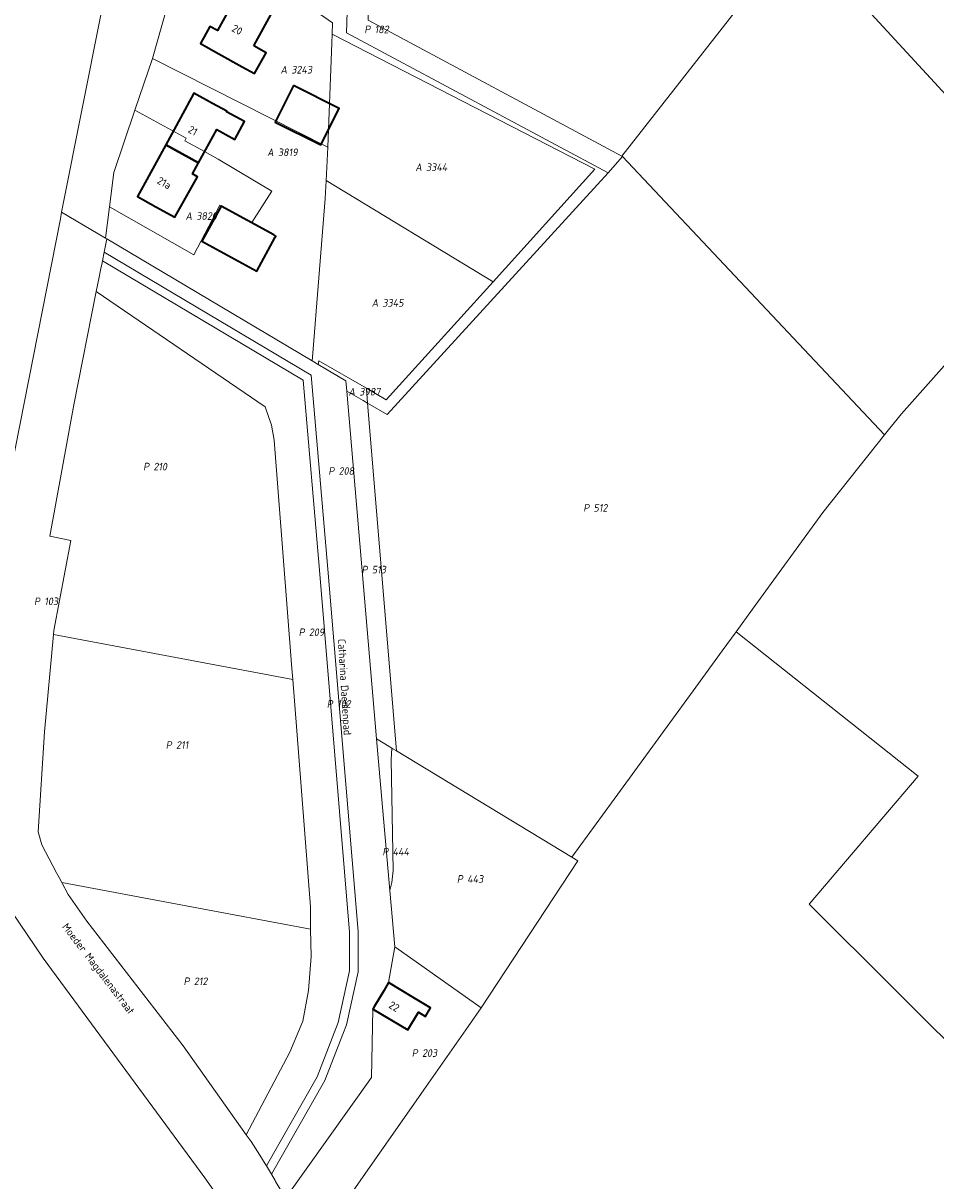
# Model space of a CAD drawing. Extents: x 184444 to 186844, y 346155 to 349219.
# Tile 9 of 49: x 185086 to 185301, y 347077 to 347349. Entities that reach past the tile are written whole.
import ezdxf
from ezdxf.enums import TextEntityAlignment as Align
from ezdxf.lldxf.tags import DXFTag

# ---------------------------------------------------------------- set-up
doc = ezdxf.new("R2010")
doc.units = 0
for name, color, linetype, lineweight in [('B-WE-KG-GRENS_PERCEEL-G', 150, 'KG-PERCEEL', 18), ('B-WE-KG-GRENS_PERCEEL-GV', 150, 'Continuous', 18), ('B-WE-KG-GRENS_PERCEEL-S', 150, 'Continuous', 25), ('B-WE-OG-BEBOUWING-G', 7, 'Continuous', 35), ('B-WE-OG-BEBOUWING_HUISNUMMER-T18', 1, 'Continuous', 18), ('B-WE-OG-BEBOUWING_STRAATNAAM-T18', 1, 'Continuous', 18)]:
    doc.layers.add(name, color=color, linetype=linetype, lineweight=lineweight)
doc.styles.add('NLCS-ISO', font='NLCS-ISO.ttf')
doc.styles.add('NLCS-ISO-M1000-T18', font='NLCS-ISO.ttf', dxfattribs={"height": 1.8})
doc.styles.get("Standard").update_dxf_attribs({"font": 'NLCS-ISO.ttf'})
tags = doc.linetypes.add('KG-PERCEEL', pattern='A,5.5,-2,["P",Standard,S=1.8,R=0,X=-0.5,Y=-0.9],-2,5.5,-2,[5,NLCS.SHX,S=0.75,R=0,X=0,Y=0],-2', length=19).pattern_tags.tags
tags[6] = DXFTag(74, 10)

# ---------------------------------------------------------------- blocks, each defined once
blk = doc.blocks.new('SKG-PERCEELNUMMER-SO')
at = {"style": 'NLCS-ISO', "oblique": 10, "flags": 1}
for tag, p in [('GEMEENTECODE', (0, 2.55)), ('PERCEELGROOTTE', (0, -2.45))]:
    blk.add_attdef(tag, text='', height=1.8, dxfattribs=at).set_placement(p, align=Align.MIDDLE_CENTER)
at = {"style": 'NLCS-ISO', "oblique": 10}
blk.add_attdef('SECTIE', text='', height=1.8, dxfattribs=at).set_placement((-0.5, 0), align=Align.MIDDLE_RIGHT)
blk.add_attdef('PERCEELNUMMER', text='', height=1.8, dxfattribs=at).set_placement((0.5, 0), align=Align.MIDDLE_LEFT)

msp = doc.modelspace()

# ---------------------------------------------------------------- linework, layer by layer
at = {"layer": 'B-WE-KG-GRENS_PERCEEL-G', "flags": 128}
for points in [[(185202.132, 347450.288), (185273.3, 347376.964), (185227.139, 347318.092)], [(185171.849, 347416.909), (185165.978, 347410.042), (185163.763, 347391.809), (185162.373, 347347.097), (185223.892, 347314.159)], [(185171.849, 347416.909), (185168.754, 347391.428), (185167.467, 347350.041), (185227.139, 347318.092)], [(185332.295, 347301.205), (185271.014, 347367.732), (185296.668, 347396.892)], [(185116.632, 347341.052), (185125.618, 347372.726)], [(185095.518, 347306.093), (185104.56, 347351.74)], [(185159.056, 347349.438), (185158.955, 347346.739)], [(185158.955, 347346.739), (185158.875, 347344.735), (185157.906, 347320.185)], [(185196.835, 347288.528), (185220.795, 347314.978), (185158.955, 347346.739)], [(185112.506, 347328.884), (185116.632, 347341.052)], [(185116.632, 347341.052), (185157.906, 347320.185)], [(185106.516, 347306.124), (185107.541, 347314.244), (185112.506, 347328.884)], [(185112.506, 347328.884), (185124.583, 347322.322), (185124.248, 347321.708), (185128.898, 347319.162), (185132.138, 347317.385), (185144.741, 347309.865), (185140.024, 347302.472), (185132.505, 347306.529), (185126.432, 347294.898), (185106.516, 347306.124)], [(185157.906, 347320.185), (185157.517, 347312.364)], [(185223.892, 347314.159), (185227.277, 347318.018)], [(185227.139, 347318.092), (185227.277, 347318.018)], [(185227.277, 347318.018), (185288.989, 347252.482)], [(185157.517, 347312.364), (185157.294, 347308.115), (185154.361, 347270.772)], [(185157.517, 347312.364), (185196.835, 347288.528)], [(185167.305, 347259.934), (185171.875, 347257.275), (185223.892, 347314.159)], [(185094.977, 347303.364), (185095.289, 347304.937)], [(185095.518, 347306.093), (185095.289, 347304.937)], [(185095.289, 347304.937), (185105.594, 347298.814)], [(185105.594, 347298.814), (185106.516, 347306.124)], [(185079.99, 347227.71), (185094.977, 347303.364)], [(185105.594, 347298.814), (185105.937, 347298.611)], [(185105.937, 347298.611), (185105.304, 347295.496)], [(185105.937, 347298.611), (185154.29, 347269.887)], [(185104.882, 347293.421), (185104.821, 347293.118), (185104.798, 347293.002), (185104.529, 347291.653), (185104.377, 347290.893), (185104.113, 347289.575), (185103.445, 347286.223)], [(185105.304, 347295.496), (185104.882, 347293.421)], [(185104.882, 347293.421), (185152.123, 347265.358), (185155.945, 347220.702), (185163.053, 347135.515), (185163.052, 347126.401), (185160.383, 347114.258), (185155.46, 347101.453), (185143.466, 347080.529)], [(185144.648, 347078.569), (185157.272, 347100.593), (185161.471, 347111.516), (185162.302, 347113.679), (185165.052, 347126.186), (185165.046, 347135.681), (185157.938, 347220.868), (185154.029, 347266.552), (185105.304, 347295.496)], [(185167.012, 347263.461), (185171.655, 347260.779), (185196.835, 347288.528)], [(185103.445, 347286.223), (185098.133, 347259.599)], [(185103.445, 347286.223), (185143.202, 347259.104), (185144.72, 347254.787), (185145.312, 347251.232), (185149.48, 347197.512), (185149.68, 347194.929)], [(185290.233, 347254.046), (185292.96, 347257.474), (185319.313, 347287.081)], [(185154.361, 347270.772), (185154.29, 347269.887)], [(185154.29, 347269.887), (185155.679, 347269.062)], [(185155.801, 347269.939), (185155.679, 347269.062)], [(185155.679, 347269.062), (185162.174, 347265.204), (185162.38, 347262.799)], [(185155.801, 347269.939), (185167.012, 347263.461)], [(185167.012, 347263.461), (185167.305, 347259.934)], [(185162.38, 347262.799), (185166.236, 347260.556)], [(185162.38, 347262.799), (185169.38, 347180.98)], [(185166.236, 347260.556), (185167.305, 347259.934)], [(185098.133, 347259.599), (185092.484, 347228.669), (185097.455, 347227.685)], [(185174.089, 347178.133), (185167.305, 347259.934)], [(185257.9, 347211.484), (185274.456, 347234.211), (185288.989, 347252.482)], [(185288.989, 347252.482), (185290.233, 347254.046)], [(185097.455, 347227.685), (185093.457, 347206.501)], [(185254.043, 347206.189), (185257.9, 347211.484)], [(185093.457, 347206.501), (185093.371, 347205.564)], [(185250.763, 347201.687), (185254.043, 347206.189)], [(185411.395, 347038.593), (185393.086, 347020.777), (185271.278, 347142.104), (185296.931, 347172.188), (185254.043, 347206.189)], [(185093.371, 347205.564), (185091.26, 347182.659), (185089.793, 347159.137)], [(185093.371, 347205.564), (185149.68, 347194.929)], [(185244.53, 347193.13), (185250.763, 347201.687)], [(185149.68, 347194.929), (185151.083, 347176.857), (185153.829, 347141.464), (185153.873, 347138.164), (185153.886, 347137.184), (185153.899, 347136.204)], [(185226.809, 347168.805), (185244.53, 347193.13)], [(185169.38, 347180.98), (185172.53, 347145.262)], [(185169.38, 347180.98), (185171.33, 347179.801)], [(185171.33, 347179.801), (185172.969, 347178.81)], [(185172.53, 347145.262), (185173.006, 347147.17), (185173.34, 347150.023), (185172.823, 347176.141), (185172.969, 347178.81)], [(185172.969, 347178.81), (185173.219, 347178.659)], [(185173.219, 347178.659), (185174.089, 347178.133)], [(185174.089, 347178.133), (185215.401, 347153.145)], [(185215.401, 347153.145), (185226.809, 347168.805)], [(185089.793, 347159.137), (185090.647, 347156.034), (185094.112, 347149.451), (185094.706, 347148.321), (185095.301, 347147.191)], [(185194.059, 347117.706), (185216.773, 347152.277), (185215.401, 347153.145)], [(185095.301, 347147.191), (185096.8, 347144.344), (185101.25, 347138.087), (185123.866, 347108.727), (185138.745, 347087.8)], [(185095.301, 347147.191), (185153.899, 347136.204)], [(185172.53, 347145.262), (185173.696, 347132.039)], [(185083.549, 347140.3), (185090.969, 347129.39), (185128.95, 347077.67), (185133.46, 347071.319), (185140.08, 347060.41), (185143.479, 347054.199)], [(185153.899, 347136.204), (185153.986, 347129.738), (185153.366, 347121.792), (185152.025, 347114.589), (185148.989, 347107.3), (185138.745, 347087.8)], [(185147.961, 347072.886), (185168.212, 347101.268), (185168.537, 347117.408), (185172.239, 347123.619), (185173.696, 347132.039)], [(185173.696, 347132.039), (185177.37, 347129.453)], [(185177.37, 347129.453), (185194.059, 347117.706)], [(185194.059, 347117.706), (185190.979, 347113.303)], [(185190.979, 347113.303), (185180.549, 347098.391)], [(185180.549, 347098.391), (185164.474, 347075.408)], [(185138.745, 347087.8), (185139.863, 347086.227), (185141.906, 347082.998), (185143.159, 347081.016), (185143.466, 347080.529)], [(185143.466, 347080.529), (185143.744, 347080.092), (185144.648, 347078.569)], [(185144.648, 347078.569), (185145.528, 347077.087), (185145.656, 347076.872), (185147.137, 347074.378), (185147.961, 347072.886)]]:
    msp.add_lwpolyline(points, dxfattribs=at)
at = {"layer": 'B-WE-KG-GRENS_PERCEEL-GV', "flags": 128}
for points in [[(185223.38, 347476.457), (185218.696, 347470.045), (185216.668, 347467.538), (185212.319, 347462.161), (185211.414, 347461.042), (185204.047, 347452.427), (185202.132, 347450.288), (185273.3, 347376.964), (185227.139, 347318.092), (185227.277, 347318.018), (185288.989, 347252.482), (185290.233, 347254.046), (185292.96, 347257.474), (185319.313, 347287.081), (185322.817, 347291.018), (185323.181, 347291.41), (185332.295, 347301.205), (185271.014, 347367.732), (185296.668, 347396.892)], [(185126.147, 347416.907), (185112.613, 347419.511), (185112.41, 347419.55), (184849.32, 347459.63), (184823.4, 347282.02), (184823.25, 347276.82), (184824.94, 347271.71), (184829.38, 347268.13), (184834.32, 347266.16), (184845.04, 347262.03), (185079.99, 347227.71), (185094.977, 347303.364), (185095.289, 347304.937), (185095.518, 347306.093), (185104.56, 347351.74)], [(185227.139, 347318.092), (185273.3, 347376.964), (185202.132, 347450.288), (185198.516, 347446.247), (185189.073, 347436.301), (185181.036, 347427.654), (185171.849, 347416.909), (185168.754, 347391.428), (185167.467, 347350.041)], [(185296.668, 347396.892), (185271.014, 347367.732), (185332.295, 347301.205), (185334.035, 347303.075), (185348.323, 347314.497), (185399.528, 347355.433), (185405.01, 347359.815), (185369.358, 347398.512), (185362.785, 347393.257), (185329.401, 347429.499)], [(185171.849, 347416.909), (185165.978, 347410.042), (185163.763, 347391.809), (185162.373, 347347.097), (185223.892, 347314.159), (185227.277, 347318.018), (185227.139, 347318.092), (185167.467, 347350.041), (185168.754, 347391.428)], [(185158.955, 347346.739), (185159.056, 347349.438), (185125.618, 347372.726), (185116.632, 347341.052), (185157.906, 347320.185), (185158.875, 347344.735)], [(185157.906, 347320.185), (185157.517, 347312.364), (185196.835, 347288.528), (185220.795, 347314.978), (185158.955, 347346.739), (185158.875, 347344.735)], [(185154.29, 347269.887), (185154.361, 347270.772), (185157.294, 347308.115), (185157.517, 347312.364), (185157.906, 347320.185), (185116.632, 347341.052), (185112.506, 347328.884), (185124.583, 347322.322), (185124.248, 347321.708), (185128.898, 347319.162), (185132.138, 347317.385), (185144.741, 347309.865), (185140.024, 347302.472), (185132.505, 347306.529), (185126.432, 347294.898), (185106.516, 347306.124), (185105.594, 347298.814), (185105.937, 347298.611)], [(185106.516, 347306.124), (185126.432, 347294.898), (185132.505, 347306.529), (185140.024, 347302.472), (185144.741, 347309.865), (185132.138, 347317.385), (185128.898, 347319.162), (185124.248, 347321.708), (185124.583, 347322.322), (185112.506, 347328.884), (185107.541, 347314.244)], [(185215.401, 347153.145), (185226.809, 347168.805), (185244.53, 347193.13), (185250.763, 347201.687), (185254.043, 347206.189), (185257.9, 347211.484), (185274.456, 347234.211), (185288.989, 347252.482), (185227.277, 347318.018), (185223.892, 347314.159), (185171.875, 347257.275), (185167.305, 347259.934), (185174.089, 347178.133)], [(185155.679, 347269.062), (185155.801, 347269.939), (185167.012, 347263.461), (185171.655, 347260.779), (185196.835, 347288.528), (185157.517, 347312.364), (185157.294, 347308.115), (185154.361, 347270.772), (185154.29, 347269.887)], [(185173.696, 347132.039), (185172.53, 347145.262), (185169.38, 347180.98), (185162.38, 347262.799), (185162.174, 347265.204), (185155.679, 347269.062), (185154.29, 347269.887), (185105.937, 347298.611), (185105.304, 347295.496), (185154.029, 347266.552), (185157.938, 347220.868), (185165.046, 347135.681), (185165.052, 347126.186), (185162.302, 347113.679), (185161.471, 347111.516), (185157.272, 347100.593), (185144.648, 347078.569), (185145.528, 347077.087), (185145.656, 347076.872), (185147.137, 347074.378), (185147.961, 347072.886), (185168.212, 347101.268), (185168.537, 347117.408), (185172.239, 347123.619)], [(185143.466, 347080.529), (185155.46, 347101.453), (185160.383, 347114.258), (185163.052, 347126.401), (185163.053, 347135.515), (185155.945, 347220.702), (185152.123, 347265.358), (185104.882, 347293.421), (185104.821, 347293.118), (185104.798, 347293.002), (185104.529, 347291.653), (185104.377, 347290.893), (185104.113, 347289.575), (185103.445, 347286.223), (185143.202, 347259.104), (185144.72, 347254.787), (185145.312, 347251.232), (185149.48, 347197.512), (185149.68, 347194.929), (185151.083, 347176.857), (185153.829, 347141.464), (185153.873, 347138.164), (185153.886, 347137.184), (185153.899, 347136.204), (185153.986, 347129.738), (185153.366, 347121.792), (185152.025, 347114.589), (185148.989, 347107.3), (185138.745, 347087.8), (185139.863, 347086.227), (185141.906, 347082.998), (185143.159, 347081.016)], [(185144.648, 347078.569), (185157.272, 347100.593), (185161.471, 347111.516), (185162.302, 347113.679), (185165.052, 347126.186), (185165.046, 347135.681), (185157.938, 347220.868), (185154.029, 347266.552), (185105.304, 347295.496), (185104.882, 347293.421), (185152.123, 347265.358), (185155.945, 347220.702), (185163.053, 347135.515), (185163.052, 347126.401), (185160.383, 347114.258), (185155.46, 347101.453), (185143.466, 347080.529), (185143.744, 347080.092)], [(185098.133, 347259.599), (185092.484, 347228.669), (185097.455, 347227.685), (185093.457, 347206.501), (185093.371, 347205.564), (185149.68, 347194.929), (185149.48, 347197.512), (185145.312, 347251.232), (185144.72, 347254.787), (185143.202, 347259.104), (185103.445, 347286.223)], [(185155.801, 347269.939), (185155.679, 347269.062), (185162.174, 347265.204), (185162.38, 347262.799), (185166.236, 347260.556), (185167.305, 347259.934), (185167.012, 347263.461)], [(185166.236, 347260.556), (185162.38, 347262.799), (185169.38, 347180.98), (185171.33, 347179.801), (185172.969, 347178.81), (185173.219, 347178.659), (185174.089, 347178.133), (185167.305, 347259.934)], [(185093.371, 347205.564), (185091.26, 347182.659), (185089.793, 347159.137), (185090.647, 347156.034), (185094.112, 347149.451), (185094.706, 347148.321), (185095.301, 347147.191), (185153.899, 347136.204), (185153.886, 347137.184), (185153.873, 347138.164), (185153.829, 347141.464), (185151.083, 347176.857), (185149.68, 347194.929)], [(185172.53, 347145.262), (185173.006, 347147.17), (185173.34, 347150.023), (185172.823, 347176.141), (185172.969, 347178.81), (185171.33, 347179.801), (185169.38, 347180.98)], [(185173.006, 347147.17), (185172.53, 347145.262), (185173.696, 347132.039), (185177.37, 347129.453), (185194.059, 347117.706), (185216.773, 347152.277), (185215.401, 347153.145), (185174.089, 347178.133), (185173.219, 347178.659), (185172.969, 347178.81), (185172.823, 347176.141), (185173.34, 347150.023)], [(185095.301, 347147.191), (185096.8, 347144.344), (185101.25, 347138.087), (185123.866, 347108.727), (185138.745, 347087.8), (185148.989, 347107.3), (185152.025, 347114.589), (185153.366, 347121.792), (185153.986, 347129.738), (185153.899, 347136.204)], [(185147.961, 347072.886), (185154.469, 347061.102), (185156.12, 347063.463), (185164.474, 347075.408), (185180.549, 347098.391), (185190.979, 347113.303), (185194.059, 347117.706), (185177.37, 347129.453), (185173.696, 347132.039), (185172.239, 347123.619), (185168.537, 347117.408), (185168.212, 347101.268)]]:
    msp.add_lwpolyline(points, close=True, dxfattribs=at)
for points in [[(185159.056, 347349.438), (185158.955, 347346.739), (185220.795, 347314.978), (185196.835, 347288.528), (185171.655, 347260.779), (185167.012, 347263.461), (185167.305, 347259.934), (185171.875, 347257.275), (185223.892, 347314.159), (185162.373, 347347.097), (185163.763, 347391.809)], [(185104.56, 347351.74), (185095.518, 347306.093), (185095.289, 347304.937), (185105.594, 347298.814), (185106.516, 347306.124), (185107.541, 347314.244), (185112.506, 347328.884), (185116.632, 347341.052), (185125.618, 347372.726)], [(185145.656, 347076.872), (185145.528, 347077.087), (185144.648, 347078.569), (185143.744, 347080.092), (185143.466, 347080.529), (185143.159, 347081.016), (185141.906, 347082.998), (185139.863, 347086.227), (185138.745, 347087.8), (185123.866, 347108.727), (185101.25, 347138.087), (185096.8, 347144.344), (185095.301, 347147.191), (185094.706, 347148.321), (185094.112, 347149.451), (185090.647, 347156.034), (185089.793, 347159.137), (185091.26, 347182.659), (185093.371, 347205.564), (185093.457, 347206.501), (185097.455, 347227.685), (185092.484, 347228.669), (185098.133, 347259.599), (185103.445, 347286.223), (185104.113, 347289.575), (185104.377, 347290.893), (185104.529, 347291.653), (185104.798, 347293.002), (185104.821, 347293.118), (185104.882, 347293.421), (185105.304, 347295.496), (185105.937, 347298.611), (185105.594, 347298.814), (185095.289, 347304.937), (185094.977, 347303.364), (185079.99, 347227.71)], [(185319.313, 347287.081), (185292.96, 347257.474), (185290.233, 347254.046), (185288.989, 347252.482), (185274.456, 347234.211), (185257.9, 347211.484), (185254.043, 347206.189), (185296.931, 347172.188), (185271.278, 347142.104), (185393.086, 347020.777)], [(185133.46, 347071.319), (185128.95, 347077.67), (185090.969, 347129.39), (185083.549, 347140.3), (185082.169, 347142.15), (185079.359, 347147.569), (185078.109, 347151.75), (185074.929, 347166.369), (185074.099, 347171.13), (185073.44, 347179.29), (185073.34, 347185.959), (185073.46, 347193.229), (185074.03, 347199.64), (185075.25, 347206.479), (185076.367, 347212.089), (184645.089, 347274.65)], [(185393.086, 347020.777), (185271.278, 347142.104), (185296.931, 347172.188), (185254.043, 347206.189), (185250.763, 347201.687), (185244.53, 347193.13), (185226.809, 347168.805), (185215.401, 347153.145), (185216.773, 347152.277), (185194.059, 347117.706), (185190.979, 347113.303), (185180.549, 347098.391), (185164.474, 347075.408)], [(185083.549, 347140.3), (185090.969, 347129.39), (185128.95, 347077.67), (185133.46, 347071.319)]]:
    msp.add_lwpolyline(points, dxfattribs=at)
at = {"layer": 'B-WE-OG-BEBOUWING-G', "flags": 128}
for points in [[(185140.487, 347344.052), (185144.584, 347351.47), (185140.857, 347353.524), (185136.505, 347355.922), (185131.942, 347347.641), (185130.186, 347348.619), (185127.941, 347344.587), (185132.309, 347342.155), (185137.762, 347339.119), (185140.656, 347337.508), (185143.459, 347342.41)], [(185149.848, 347334.705), (185145.537, 347326.105), (185156.289, 347320.717), (185160.599, 347329.317)], [(185119.771, 347320.714), (185127.486, 347316.483), (185131.783, 347324.318), (185136.041, 347321.962), (185138.347, 347326.225), (185134.097, 347328.538), (185134.149, 347328.633), (185130.777, 347330.482), (185126.434, 347332.864), (185123.263, 347327.082)], [(185119.771, 347320.714), (185113.108, 347308.565), (185117.492, 347306.161), (185121.917, 347303.735), (185127.234, 347313.237), (185126.059, 347313.881), (185127.486, 347316.483)], [(185145.201, 347299.537), (185132.801, 347306.325), (185128.298, 347298.098), (185141.199, 347291.036), (185145.572, 347299.025), (185145.702, 347299.263)], [(185172.239, 347123.619), (185171.097, 347121.703), (185168.944, 347118.092), (185168.943, 347118.09), (185168.537, 347117.408), (185168.706, 347117.308), (185176.77, 347112.502), (185179.247, 347116.66), (185180.897, 347115.677), (185182.12, 347117.73), (185177.825, 347120.29)]]:
    msp.add_lwpolyline(points, close=True, dxfattribs=at)

# ---------------------------------------------------------------- block references
at = {"layer": 'B-WE-KG-GRENS_PERCEEL-S'}
for p, values in [((185168.448, 347347.896), {'PERCEELNUMMER': '182', 'SECTIE': 'P'}), ((185148.85, 347338.414), {'PERCEELNUMMER': '3243', 'SECTIE': 'A'}), ((185145.698, 347318.982), {'PERCEELNUMMER': '3819', 'SECTIE': 'A'}), ((185180.57, 347315.474), {'PERCEELNUMMER': '3344', 'SECTIE': 'A'}), ((185126.479, 347303.989), {'PERCEELNUMMER': '3820', 'SECTIE': 'A'}), ((185170.303, 347283.56), {'PERCEELNUMMER': '3345', 'SECTIE': 'A'}), ((185164.851, 347262.656), {'PERCEELNUMMER': '3987', 'SECTIE': 'A'}), ((185116.388, 347245.034), {'PERCEELNUMMER': '210', 'SECTIE': 'P'}), ((185159.979, 347244.001), {'PERCEELNUMMER': '208', 'SECTIE': 'P'}), ((185219.99, 347235.322), {'PERCEELNUMMER': '512', 'SECTIE': 'P'}), ((185167.8, 347220.792), {'PERCEELNUMMER': '513', 'SECTIE': 'P'}), ((185090.701, 347213.337), {'PERCEELNUMMER': '103', 'SECTIE': 'P'}), ((185152.982, 347206.055), {'PERCEELNUMMER': '209', 'SECTIE': 'P'}), ((185159.616, 347189.195), {'PERCEELNUMMER': '102', 'SECTIE': 'P'}), ((185121.714, 347179.519), {'PERCEELNUMMER': '211', 'SECTIE': 'P'}), ((185172.694, 347154.437), {'PERCEELNUMMER': '444', 'SECTIE': 'P'}), ((185190.243, 347148.009), {'PERCEELNUMMER': '443', 'SECTIE': 'P'}), ((185125.895, 347123.935), {'PERCEELNUMMER': '212', 'SECTIE': 'P'}), ((185179.617, 347107.058), {'PERCEELNUMMER': '203', 'SECTIE': 'P'})]:
    msp.add_blockref('SKG-PERCEELNUMMER-SO', p, dxfattribs=at).add_auto_attribs(values)

# ---------------------------------------------------------------- texts
at = {"layer": 'B-WE-OG-BEBOUWING_HUISNUMMER-T18', "style": 'NLCS-ISO-M1000-T18'}
for s, rotation, p in [('20', 331.2, (185136.605, 347347.815)), ('21', 331.3, (185126.175, 347324.074)), ('21a', 331.3, (185119.43, 347311.775)), ('22', 329.2, (185173.551, 347118.007))]:
    msp.add_text(s, height=1.8, rotation=rotation, dxfattribs=at).set_placement(p, align=Align.MIDDLE)
at = {"layer": 'B-WE-OG-BEBOUWING_STRAATNAAM-T18', "style": 'NLCS-ISO-M1000-T18'}
for s, rotation, p in [('Catharina Daemenpad', 273.6, (185161.625, 347193.166)), ('Moeder Magdalenastraat', 307.4, (185103.743, 347126.732))]:
    msp.add_text(s, height=1.8, rotation=rotation, dxfattribs=at).set_placement(p, align=Align.MIDDLE)

doc.saveas('drawing.dxf')
